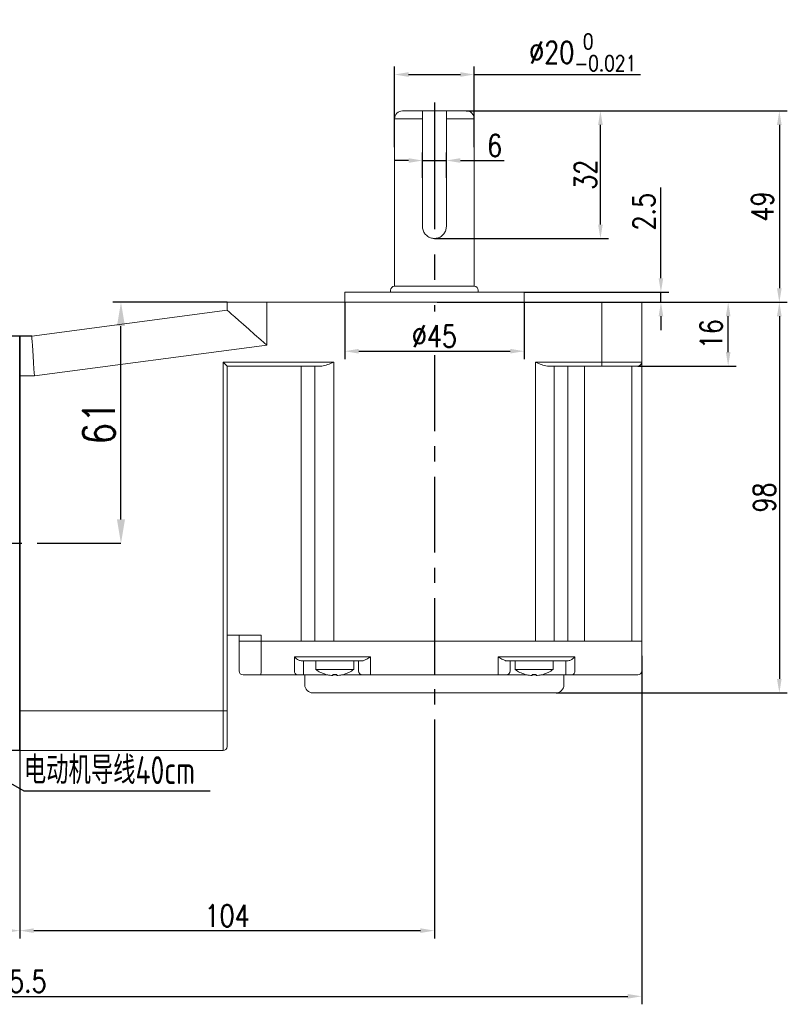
# Model space of a CAD drawing. Header units: inches. Extents: x 331 to 12887, y -474 to 4488.
# Tile 61 of 122: x 3709 to 3902, y 3988 to 4235. Entities that reach past the tile are written whole.
import ezdxf

# ---------------------------------------------------------------- set-up
doc = ezdxf.new("R2010")
doc.units = ezdxf.units.IN
doc.header["$LTSCALE"] = 10
doc.header["$MEASUREMENT"] = 0
doc.linetypes.add('CENTER', pattern=[10.16, 6.35, -1.27, 1.27, -1.27])
for name, color, linetype in [('1轮廓实线层', 7, 'Continuous'), ('3中心线层', 1, 'CENTER'), ('6文字层', 3, 'Continuous'), ('7标注层', 4, 'Continuous')]:
    doc.layers.add(name, color=color, linetype=linetype)
doc.styles.add('PC_TEXTSTYLE', font='isocp.shx', dxfattribs={"width": 0.8, "bigfont": 'HZFS.SHX'})
doc.styles.add('TH_GBDIM', font='romans.shx', dxfattribs={"width": 0.8, "bigfont": 'gbcbig.shx'})
doc.dimstyles.new('TH_GBDIM', dxfattribs={"dimtxt": 3.5, "dimasz": 2.5, "dimexe": 2, "dimexo": 0, "dimgap": 1, "dimtad": 1, "dimdec": 4, "dimdsep": 46, "dimtxsty": 'TH_GBDIM', "dimcen": 0.09, "dimclrd": 4, "dimclre": 4, "dimclrt": 3, "dimadec": 0, "dimazin": 0, "dimtfac": 1, "dimtdec": 4, "dimtmove": 0, "dimatfit": 3, "dimfxl": 1, "dimtzin": 0, "dimarcsym": 0})
doc.dimstyles.new('线性标注', dxfattribs={"dimtxt": 2.5, "dimasz": 3, "dimexe": 2, "dimexo": 0, "dimgap": 1, "dimtad": 1, "dimtih": 1, "dimtoh": 1, "dimdsep": 46, "dimtxsty": 'PC_TEXTSTYLE', "dimcen": 0.09, "dimclrt": 3, "dimadec": 0, "dimazin": 0, "dimtfac": 0.7, "dimtix": 1, "dimtmove": 0, "dimatfit": 0, "dimfxl": 1, "dimtzin": 0, "dimarcsym": 0})

# ---------------------------------------------------------------- blocks, each defined once
blk = doc.blocks.new('*D412')
at = {"layer": '7标注层', "color": 0, "lineweight": -2, "transparency": 16777216}
for p, q in [((3813.44, 4059.11), (3813.44, 4004.76)), ((3709.44, 4051.93), (3709.44, 4004.76)), ((3712.94, 4006.76), (3809.94, 4006.76))]:
    blk.add_line(p, q, dxfattribs=at)
at = {"layer": '7标注层', "color": 0, "transparency": 16777216}
for points in [[(3712.94, 4007.35), (3712.94, 4006.18), (3709.44, 4006.76)], [(3809.94, 4007.35), (3809.94, 4006.18), (3813.44, 4006.76)]]:
    blk.add_solid(points, dxfattribs=at)
at = {"layer": 'Defpoints', "color": 0, "transparency": 16777216}
for p in [(3813.44, 4059.11), (3709.44, 4051.93), (3813.44, 4006.76)]:
    blk.add_point(p, dxfattribs=at)
at = {"layer": '7标注层', "color": 3, "transparency": 16777216, "insert": (3761.44, 4010.51), "char_height": 5.5, "attachment_point": 5, "style": 'TH_GBDIM'}
blk.add_mtext('104', dxfattribs=at)
blk = doc.blocks.new('*D419')
at = {"layer": '7标注层', "color": 4, "lineweight": -2, "transparency": 16777216}
for p, q in [((3761.44, 4164.43), (3732.82, 4164.43)), ((3734.82, 4109.93), (3734.82, 4158.43)), ((3734.82, 4103.93), (3732.82, 4103.93))]:
    blk.add_line(p, q, dxfattribs=at)
at = {"layer": '7标注层', "color": 4, "transparency": 16777216}
for points in [[(3733.82, 4158.43), (3735.82, 4158.43), (3734.82, 4164.43)], [(3733.82, 4109.93), (3735.82, 4109.93), (3734.82, 4103.93)]]:
    blk.add_solid(points, dxfattribs=at)
at = {"layer": 'Defpoints', "color": 0, "transparency": 16777216}
for p in [(3734.82, 4164.43), (3761.44, 4164.43), (3734.82, 4103.93)]:
    blk.add_point(p, dxfattribs=at)
at = {"layer": '7标注层', "color": 3, "transparency": 16777216, "insert": (3729.32, 4134.18), "char_height": 8, "attachment_point": 5, "rotation": 90, "style": 'TH_GBDIM'}
blk.add_mtext('61', dxfattribs=at)
blk = doc.blocks.new('*D420')
at = {"layer": '7标注层', "color": 4, "lineweight": -2, "transparency": 16777216}
for p, q in [((3865.44, 4164.43), (3889.12, 4164.43)), ((3887.12, 4151.93), (3887.12, 4160.93)), ((3864.44, 4148.43), (3889.12, 4148.43))]:
    blk.add_line(p, q, dxfattribs=at)
at = {"layer": '7标注层', "color": 4, "transparency": 16777216}
for points in [[(3886.53, 4160.93), (3887.7, 4160.93), (3887.12, 4164.43)], [(3886.53, 4151.93), (3887.7, 4151.93), (3887.12, 4148.43)]]:
    blk.add_solid(points, dxfattribs=at)
at = {"layer": 'Defpoints', "color": 0, "transparency": 16777216}
for p in [(3865.44, 4164.43), (3887.12, 4164.43), (3864.44, 4148.43)]:
    blk.add_point(p, dxfattribs=at)
at = {"layer": '7标注层', "color": 3, "transparency": 16777216, "insert": (3882.87, 4156.43), "char_height": 5.5, "attachment_point": 5, "rotation": 90, "style": 'TH_GBDIM'}
blk.add_mtext('16', dxfattribs=at)
blk = doc.blocks.new('*D413')
at = {"layer": '7标注层', "color": 4, "lineweight": -2, "transparency": 16777216}
for p, q in [((3865.44, 4164.43), (3901.95, 4164.43)), ((3899.95, 4160.93), (3899.95, 4069.93)), ((3843.94, 4066.43), (3901.95, 4066.43))]:
    blk.add_line(p, q, dxfattribs=at)
at = {"layer": '7标注层', "color": 4, "transparency": 16777216}
for points in [[(3899.36, 4160.93), (3900.53, 4160.93), (3899.95, 4164.43)], [(3899.36, 4069.93), (3900.53, 4069.93), (3899.95, 4066.43)]]:
    blk.add_solid(points, dxfattribs=at)
at = {"layer": 'Defpoints', "color": 0, "transparency": 16777216}
for p in [(3865.44, 4164.43), (3843.94, 4066.43), (3899.95, 4066.43)]:
    blk.add_point(p, dxfattribs=at)
at = {"layer": '7标注层', "color": 3, "transparency": 16777216, "insert": (3896.2, 4115.43), "char_height": 5.5, "attachment_point": 5, "rotation": 90, "style": 'TH_GBDIM'}
blk.add_mtext('98', dxfattribs=at)
blk = doc.blocks.new('*D400')
at = {"layer": '7标注层', "color": 4, "lineweight": -2, "transparency": 16777216}
for p, q in [((3821.44, 4212.43), (3901.95, 4212.43)), ((3899.95, 4208.93), (3899.95, 4167.93)), ((3852.37, 4164.43), (3901.95, 4164.43))]:
    blk.add_line(p, q, dxfattribs=at)
at = {"layer": '7标注层', "color": 4, "transparency": 16777216}
for points in [[(3899.36, 4208.93), (3900.53, 4208.93), (3899.95, 4212.43)], [(3899.36, 4167.93), (3900.53, 4167.93), (3899.95, 4164.43)]]:
    blk.add_solid(points, dxfattribs=at)
at = {"layer": 'Defpoints', "color": 0, "transparency": 16777216}
for p in [(3821.44, 4212.43), (3852.37, 4164.43), (3899.95, 4164.43)]:
    blk.add_point(p, dxfattribs=at)
at = {"layer": '7标注层', "color": 3, "transparency": 16777216, "insert": (3895.7, 4188.43), "char_height": 5.5, "attachment_point": 5, "rotation": 90, "style": 'TH_GBDIM'}
blk.add_mtext('49', dxfattribs=at)
blk = doc.blocks.new('*D401')
at = {"layer": '7标注层', "color": 4, "lineweight": -2, "transparency": 16777216}
for p, q in [((3821.44, 4212.43), (3857.07, 4212.43)), ((3855.07, 4183.93), (3855.07, 4208.93)), ((3813.44, 4180.43), (3857.07, 4180.43))]:
    blk.add_line(p, q, dxfattribs=at)
at = {"layer": '7标注层', "color": 4, "transparency": 16777216}
for points in [[(3854.49, 4208.93), (3855.66, 4208.93), (3855.07, 4212.43)], [(3854.49, 4183.93), (3855.66, 4183.93), (3855.07, 4180.43)]]:
    blk.add_solid(points, dxfattribs=at)
at = {"layer": 'Defpoints', "color": 0, "transparency": 16777216}
for p in [(3821.44, 4212.43), (3855.07, 4212.43), (3813.44, 4180.43)]:
    blk.add_point(p, dxfattribs=at)
at = {"layer": '7标注层', "color": 3, "transparency": 16777216, "insert": (3851.32, 4196.43), "char_height": 5.5, "attachment_point": 5, "rotation": 90, "style": 'TH_GBDIM'}
blk.add_mtext('32', dxfattribs=at)
blk = doc.blocks.new('*D402')
at = {"layer": '7标注层', "color": 4, "lineweight": -2, "transparency": 16777216}
for p, q in [((3803.44, 4203.37), (3803.44, 4223.56)), ((3823.44, 4203.37), (3823.44, 4223.56)), ((3806.94, 4221.56), (3819.94, 4221.56)), ((3823.44, 4221.56), (3865.14, 4221.56))]:
    blk.add_line(p, q, dxfattribs=at)
at = {"layer": '7标注层', "color": 4, "transparency": 16777216}
for points in [[(3806.94, 4222.15), (3806.94, 4220.98), (3803.44, 4221.56)], [(3819.94, 4222.15), (3819.94, 4220.98), (3823.44, 4221.56)]]:
    blk.add_solid(points, dxfattribs=at)
at = {"layer": 'Defpoints', "color": 0, "transparency": 16777216}
for p in [(3823.44, 4221.56), (3803.44, 4203.3), (3823.44, 4203.3)]:
    blk.add_point(p, dxfattribs=at)
at = {"layer": '7标注层', "color": 3, "transparency": 16777216, "insert": (3850.62, 4227.12), "char_height": 5.5, "attachment_point": 5, "style": 'TH_GBDIM'}
blk.add_mtext('\\A1;{%%c20{\\H0.71x;\\S 0^ -0.021;}}', dxfattribs=at)
blk = doc.blocks.new('*D403')
at = {"layer": '7标注层', "color": 4, "lineweight": -2, "transparency": 16777216}
for p, q in [((3806.94, 4199.99), (3803.44, 4199.99)), ((3810.44, 4195.62), (3810.44, 4201.99)), ((3810.44, 4199.99), (3816.44, 4199.99)), ((3816.44, 4195.62), (3816.44, 4201.99)), ((3819.94, 4199.99), (3830.91, 4199.99))]:
    blk.add_line(p, q, dxfattribs=at)
at = {"layer": '7标注层', "color": 4, "transparency": 16777216}
for points in [[(3806.94, 4200.57), (3806.94, 4199.4), (3810.44, 4199.99)], [(3819.94, 4200.57), (3819.94, 4199.4), (3816.44, 4199.99)]]:
    blk.add_solid(points, dxfattribs=at)
at = {"layer": 'Defpoints', "color": 0, "transparency": 16777216}
for p in [(3816.44, 4199.99), (3810.44, 4195.62), (3816.44, 4195.62)]:
    blk.add_point(p, dxfattribs=at)
at = {"layer": '7标注层', "color": 3, "transparency": 16777216, "insert": (3828.55, 4203.74), "char_height": 5.5, "attachment_point": 5, "style": 'TH_GBDIM'}
blk.add_mtext('6', dxfattribs=at)
blk = doc.blocks.new('*D406')
at = {"layer": '7标注层', "color": 4, "lineweight": -2, "transparency": 16777216}
for p, q in [((3870.25, 4170.43), (3870.25, 4193.24)), ((3835.94, 4166.93), (3872.25, 4166.93)), ((3870.25, 4164.43), (3870.25, 4166.93)), ((3814.12, 4164.43), (3872.25, 4164.43)), ((3870.25, 4160.93), (3870.25, 4157.43))]:
    blk.add_line(p, q, dxfattribs=at)
at = {"layer": '7标注层', "color": 4, "transparency": 16777216}
for points in [[(3869.67, 4170.43), (3870.83, 4170.43), (3870.25, 4166.93)], [(3869.67, 4160.93), (3870.83, 4160.93), (3870.25, 4164.43)]]:
    blk.add_solid(points, dxfattribs=at)
at = {"layer": 'Defpoints', "color": 0, "transparency": 16777216}
for p in [(3835.94, 4166.93), (3870.25, 4166.93), (3814.12, 4164.43)]:
    blk.add_point(p, dxfattribs=at)
at = {"layer": '7标注层', "color": 3, "transparency": 16777216, "insert": (3866, 4187.13), "char_height": 5.5, "attachment_point": 5, "rotation": 90, "style": 'TH_GBDIM'}
blk.add_mtext('2.5', dxfattribs=at)
blk = doc.blocks.new('*D408')
at = {"layer": '7标注层', "color": 0, "lineweight": -2, "transparency": 16777216}
for p, q in [((3790.94, 4164.43), (3790.94, 4150.14)), ((3835.94, 4164.43), (3835.94, 4150.14)), ((3794.44, 4152.14), (3832.44, 4152.14))]:
    blk.add_line(p, q, dxfattribs=at)
at = {"layer": '7标注层', "color": 0, "transparency": 16777216}
for points in [[(3794.44, 4152.73), (3794.44, 4151.56), (3790.94, 4152.14)], [(3832.44, 4152.73), (3832.44, 4151.56), (3835.94, 4152.14)]]:
    blk.add_solid(points, dxfattribs=at)
at = {"layer": 'Defpoints', "color": 0, "transparency": 16777216}
for p in [(3790.94, 4164.43), (3835.94, 4164.43), (3835.94, 4152.14)]:
    blk.add_point(p, dxfattribs=at)
at = {"layer": '7标注层', "color": 3, "transparency": 16777216, "insert": (3813.44, 4155.89), "char_height": 5.5, "attachment_point": 5, "style": 'TH_GBDIM'}
blk.add_mtext('%%C45', dxfattribs=at)
blk = doc.blocks.new('*D409')
at = {"layer": '7标注层', "color": 0, "lineweight": -2, "transparency": 16777216}
for p, q in [((3709.44, 4155.93), (3709.44, 4004.76)), ((3559.94, 4149.43), (3559.94, 4004.76)), ((3563.44, 4006.76), (3705.94, 4006.76))]:
    blk.add_line(p, q, dxfattribs=at)
at = {"layer": '7标注层', "color": 0, "transparency": 16777216}
for points in [[(3563.44, 4007.35), (3563.44, 4006.18), (3559.94, 4006.76)], [(3705.94, 4007.35), (3705.94, 4006.18), (3709.44, 4006.76)]]:
    blk.add_solid(points, dxfattribs=at)
at = {"layer": 'Defpoints', "color": 0, "transparency": 16777216}
for p in [(3709.44, 4155.93), (3559.94, 4149.43), (3709.44, 4006.76)]:
    blk.add_point(p, dxfattribs=at)
at = {"layer": '7标注层', "color": 3, "transparency": 16777216, "insert": (3634.69, 4010.51), "char_height": 5.5, "attachment_point": 5, "style": 'TH_GBDIM'}
blk.add_mtext('149.5', dxfattribs=at)
blk = doc.blocks.new('*D411')
at = {"layer": '7标注层', "color": 0, "lineweight": -2, "transparency": 16777216}
for p, q in [((3865.44, 4075.68), (3865.44, 3988.28)), ((3559.94, 4058.43), (3559.94, 3988.28)), ((3563.44, 3990.28), (3861.94, 3990.28))]:
    blk.add_line(p, q, dxfattribs=at)
at = {"layer": '7标注层', "color": 0, "transparency": 16777216}
for points in [[(3563.44, 3990.86), (3563.44, 3989.7), (3559.94, 3990.28)], [(3861.94, 3990.86), (3861.94, 3989.7), (3865.44, 3990.28)]]:
    blk.add_solid(points, dxfattribs=at)
at = {"layer": 'Defpoints', "color": 0, "transparency": 16777216}
for p in [(3865.44, 4075.68), (3559.94, 4058.43), (3865.44, 3990.28)]:
    blk.add_point(p, dxfattribs=at)
at = {"layer": '7标注层', "color": 3, "transparency": 16777216, "insert": (3707.69, 3994.03), "char_height": 5.5, "attachment_point": 5, "style": 'TH_GBDIM'}
blk.add_mtext('305.5', dxfattribs=at)

msp = doc.modelspace()

# ---------------------------------------------------------------- linework, layer by layer
at = {"linetype": 'Continuous', "lineweight": 15}
for p, q in [((3805.4391, 4212.42793), (3821.4391, 4212.42793)), ((3803.43617, 4168.42793), (3803.4391, 4210.42793)), ((3803.43617, 4168.42793), (3803.44014, 4210.42793)), ((3810.4391, 4210.42793), (3803.4391, 4210.42793)), ((3810.4391, 4183.42793), (3810.4391, 4210.42793)), ((3816.4391, 4210.42793), (3816.4391, 4183.42793)), ((3823.4391, 4210.42793), (3816.4391, 4210.42793)), ((3823.4391, 4210.42793), (3823.43617, 4168.42793)), ((3823.4391, 4210.42793), (3823.43617, 4168.42793)), ((3823.43617, 4168.42793), (3803.43617, 4168.42793)), ((3790.93617, 4166.92793), (3835.93617, 4166.92793)), ((3761.43618, 4162.42793), (3761.43618, 4164.42793)), ((3761.43618, 4164.42793), (3771.43617, 4164.42793)), ((3771.43617, 4164.42793), (3771.43617, 4153.66686)), ((3771.43617, 4164.42793), (3855.43617, 4164.42793)), ((3855.43617, 4164.42793), (3865.43617, 4164.42793)), ((3855.43617, 4149.42793), (3855.43617, 4164.42793)), ((3865.43617, 4164.42793), (3865.43617, 4149.42793)), ((3712.43617, 4155.92793), (3761.43618, 4162.42793)), ((3771.43617, 4153.66686), (3713.09655, 4145.92793)), ((3760.43617, 4149.42793), (3788.18331, 4149.42793)), ((3760.43617, 4061.92793), (3760.43617, 4149.42793)), ((3785.18331, 4148.42793), (3761.43618, 4148.42793)), ((3761.43618, 4148.42793), (3761.43618, 4061.92793)), ((3780.006, 4148.42793), (3780.006, 4079.42793)), ((3783.48485, 4079.42793), (3783.48485, 4148.42793)), ((3788.18331, 4149.42793), (3788.18331, 4079.42793)), ((3838.76735, 4149.42793), (3855.43617, 4149.42793)), ((3838.76735, 4079.42793), (3838.76735, 4149.42793)), ((3855.43617, 4148.42793), (3841.76735, 4148.42793)), ((3843.46581, 4148.42793), (3843.46581, 4079.42793)), ((3846.9355, 4148.42793), (3846.9355, 4079.42793)), ((3851.11258, 4148.42793), (3851.11258, 4079.42793)), ((3855.43617, 4149.42793), (3865.43617, 4149.42793)), ((3855.43617, 4149.42793), (3855.43617, 4148.42793)), ((3864.43618, 4148.42793), (3855.43617, 4148.42793)), ((3862.93617, 4079.42793), (3862.93617, 4148.42793)), ((3865.43617, 4149.42793), (3865.43617, 4079.42793)), ((3713.09655, 4145.92793), (3709.43618, 4145.92793)), ((3761.43618, 4080.92793), (3769.97605, 4080.92793)), ((3764.43617, 4079.42793), (3764.43617, 4080.92793)), ((3764.43617, 4071.92793), (3764.43617, 4079.42793)), ((3764.43617, 4079.42793), (3769.97605, 4079.42793)), ((3769.97605, 4079.42793), (3764.43617, 4079.42793)), ((3769.97605, 4080.92793), (3769.97605, 4079.42793)), ((3769.97605, 4079.42793), (3769.97605, 4071.92793)), ((3769.97605, 4079.42793), (3780.006, 4079.42793)), ((3769.97605, 4079.42793), (3780.006, 4079.42793)), ((3783.48485, 4079.42793), (3780.006, 4079.42793)), ((3780.006, 4079.42793), (3783.48485, 4079.42793)), ((3783.48485, 4079.42793), (3788.18331, 4079.42793)), ((3788.18331, 4079.42793), (3783.48485, 4079.42793)), ((3838.76735, 4079.42793), (3788.18331, 4079.42793)), ((3788.18331, 4079.42793), (3838.76735, 4079.42793)), ((3838.76735, 4079.42793), (3843.46581, 4079.42793)), ((3843.46581, 4079.42793), (3838.76735, 4079.42793)), ((3843.46581, 4079.42793), (3846.9355, 4079.42793)), ((3843.46581, 4079.42793), (3846.9355, 4079.42793)), ((3846.9355, 4079.42793), (3851.11258, 4079.42793)), ((3846.9355, 4079.42793), (3851.11258, 4079.42793)), ((3851.11258, 4079.42793), (3862.93617, 4079.42793)), ((3851.11258, 4079.42793), (3862.93617, 4079.42793)), ((3862.93617, 4079.42793), (3865.43617, 4079.42793)), ((3865.43617, 4079.42793), (3862.93617, 4079.42793)), ((3865.43617, 4079.42793), (3865.43617, 4071.92793)), ((3778.31598, 4075.42793), (3780.006, 4075.42793)), ((3778.31598, 4071.92793), (3778.31598, 4075.42793)), ((3780.006, 4075.42793), (3783.48485, 4075.42793)), ((3780.94569, 4074.42793), (3780.24622, 4074.42793)), ((3780.60546, 4074.42793), (3780.60546, 4071.92793)), ((3784.42454, 4074.42793), (3780.94569, 4074.42793)), ((3783.48485, 4075.42793), (3788.18331, 4075.42793)), ((3788.18331, 4074.42793), (3784.42454, 4074.42793)), ((3788.18331, 4075.42793), (3797.43617, 4075.42793)), ((3795.20011, 4074.42793), (3788.18331, 4074.42793)), ((3794.43617, 4071.92793), (3794.43617, 4074.42793)), ((3797.43617, 4075.42793), (3797.43617, 4071.92793)), ((3829.43618, 4075.42793), (3838.76735, 4075.42793)), ((3829.43618, 4071.92793), (3829.43618, 4075.42793)), ((3838.76735, 4074.42793), (3831.67224, 4074.42793)), ((3832.43617, 4074.42793), (3832.43617, 4071.92793)), ((3838.76735, 4075.42793), (3843.46581, 4075.42793)), ((3842.52612, 4074.42793), (3838.76735, 4074.42793)), ((3845.99581, 4074.42793), (3842.52612, 4074.42793)), ((3843.46581, 4075.42793), (3846.9355, 4075.42793)), ((3846.70959, 4074.42793), (3845.99581, 4074.42793)), ((3846.36352, 4071.92793), (3846.36352, 4074.42793)), ((3846.9355, 4075.42793), (3848.6433, 4075.42793)), ((3848.6433, 4075.42793), (3848.6433, 4071.92793)), ((3780.60546, 4070.92793), (3780.60546, 4071.92793)), ((3783.68617, 4072.29073), (3788.43617, 4072.29073)), ((3788.43617, 4072.29073), (3793.18617, 4072.29073)), ((3797.43617, 4070.92793), (3797.43617, 4071.92793)), ((3829.43618, 4070.92793), (3829.43618, 4071.92793)), ((3833.68617, 4072.29073), (3838.43618, 4072.29073)), ((3838.43618, 4072.29073), (3843.18617, 4072.29073)), ((3846.36352, 4071.92793), (3846.36352, 4070.92793)), ((3769.86808, 4070.92793), (3765.43617, 4070.92793)), ((3779.07914, 4070.92793), (3769.86808, 4070.92793)), ((3780.60546, 4070.92793), (3779.07914, 4070.92793)), ((3786.7274, 4070.92793), (3780.60546, 4070.92793)), ((3787.94617, 4070.78212), (3787.94617, 4071.06764)), ((3788.43617, 4070.92793), (3787.94617, 4070.92793)), ((3788.43617, 4070.92793), (3788.43617, 4071.05426)), ((3788.92617, 4070.92793), (3788.43617, 4070.92793)), ((3788.92617, 4071.06764), (3788.92617, 4070.78212)), ((3795.43617, 4070.92793), (3790.14495, 4070.92793)), ((3797.43617, 4070.92793), (3795.43617, 4070.92793)), ((3829.43618, 4070.92793), (3797.43617, 4070.92793)), ((3831.43617, 4070.92793), (3829.43618, 4070.92793)), ((3836.7274, 4070.92793), (3831.43617, 4070.92793)), ((3837.94617, 4070.78212), (3837.94617, 4071.06764)), ((3838.43618, 4070.92793), (3837.94617, 4070.92793)), ((3838.43618, 4071.05426), (3838.43618, 4070.92793)), ((3838.92617, 4070.92793), (3838.43618, 4070.92793)), ((3838.92617, 4071.06764), (3838.92617, 4070.78212)), ((3846.36352, 4070.92793), (3840.14494, 4070.92793)), ((3847.88337, 4070.92793), (3846.36352, 4070.92793)), ((3850.61258, 4070.92793), (3847.88337, 4070.92793)), ((3862.43617, 4070.92793), (3850.61258, 4070.92793)), ((3864.43618, 4070.92793), (3862.43617, 4070.92793)), ((3843.93618, 4066.42793), (3782.93617, 4066.42793)), ((3709.43618, 4061.92793), (3760.43617, 4061.92793)), ((3760.43617, 4051.92792), (3760.43617, 4061.92793)), ((3760.43617, 4061.92793), (3761.43618, 4061.92793)), ((3761.43618, 4061.92793), (3761.43618, 4052.92793)), ((3760.43617, 4051.92792), (3709.43618, 4051.92792))]:
    msp.add_line(p, q, dxfattribs=at)
at = {"color": 4}
msp.add_line((3710.46738, 4041.85847), (3757.22814, 4041.85847), dxfattribs=at)
at = {"linetype": 'Continuous', "lineweight": 15, "flags": 128}
for points in [[(3771.43617, 4153.66686), (3769.87183, 4155.03739), (3768.346, 4156.37418), (3766.89627, 4157.6443), (3765.55832, 4158.81649), (3764.36511, 4159.86187), (3763.34601, 4160.75471), (3762.52611, 4161.47303), (3761.92561, 4161.99913), (3761.55929, 4162.32006), (3761.43618, 4162.42793)], [(3712.43617, 4155.92793), (3712.44621, 4155.776), (3712.476, 4155.32485), (3712.52465, 4154.58818), (3712.59067, 4153.58837), (3712.67207, 4152.3558), (3712.76636, 4150.92793), (3712.87068, 4149.34813), (3712.98188, 4147.66441), (3713.09655, 4145.92793)], [(3761.43618, 4148.42793), (3761.42098, 4148.44312), (3761.37587, 4148.48823), (3761.3022, 4148.5619), (3761.20222, 4148.66188), (3761.07896, 4148.78514), (3760.93618, 4148.92793), (3760.77819, 4149.08591), (3760.60982, 4149.25428), (3760.43617, 4149.42793)], [(3790.69004, 4071.06764), (3790.69342, 4071.06179), (3790.69583, 4071.05761), (3790.69728, 4071.0551), (3790.69777, 4071.05426)], [(3836.17458, 4071.05426), (3836.17507, 4071.0551), (3836.17652, 4071.05761), (3836.17893, 4071.06179), (3836.18231, 4071.06764)]]:
    msp.add_lwpolyline(points, dxfattribs=at)
at = {"linetype": 'Continuous', "lineweight": 15}
for centre, radius, start, end in [((3805.4391, 4210.42793), 2, 90, 180), ((3821.4391, 4210.42793), 2, 0, 90), ((3803.43617, 4167.42793), 1, 90, 180), ((3823.43617, 4167.42793), 1, 0, 90), ((3864.43617, 4149.42793), 1, 270, 0), ((3765.43617, 4071.92793), 1, 180, 270), ((3767.5798, 4071.68084), 2.40896, 341.7873328, 5.8872967), ((3779.21593, 4071.82353), 0.90599, 173.3830038, 261.3161557), ((3788.43617, 4078.72793), 8, 233.5764264, 253.5786384), ((3788.43617, 4078.72793), 8, 286.4213616, 306.4235736), ((3795.43617, 4071.92793), 1, 180, 270), ((3831.43617, 4071.92793), 1, 270, 0), ((3838.43617, 4078.72793), 8, 233.5764264, 253.5786384), ((3838.43617, 4078.72793), 8, 286.4213616, 306.4235736), ((3847.74438, 4071.8223), 0.9051, 278.8337087, 6.7019271), ((3864.43617, 4071.92793), 1, 270, 0), ((3789.00077, 4069.43161), 3.25888, 149.8661641, 150.1378907), ((3788.43617, 4078.72793), 7.98498, 253.6046715, 264.3221101), ((3788.43617, 4080.03076), 8.9765, 266.8708423, 273.1291577), ((3788.43617, 4078.72793), 7.98498, 275.6778899, 286.3953285), ((3838.43617, 4078.72793), 7.98498, 253.6046715, 264.3221101), ((3838.43617, 4080.03078), 8.97652, 266.8708452, 273.1291548), ((3838.43617, 4078.72793), 7.98498, 275.6778899, 286.3953285), ((3844.22915, 4073.10161), 4.08195, 209.8865173, 210.1034474), ((3782.93617, 4068.42793), 2, 180, 270), ((3843.93617, 4068.42793), 2, 270, 0), ((3760.43617, 4052.92793), 1, 270, 0)]:
    msp.add_arc(centre, radius, start, end, dxfattribs=at)
for points, knots in [([(3810.4391, 4210.42793), (3810.4391, 4210.52421), (3810.4391, 4210.83428), (3810.4391, 4211.24079), (3810.4391, 4211.70996), (3810.4391, 4212.10441), (3810.4391, 4212.38226), (3810.4391, 4212.41363), (3810.4391, 4212.42793)], [0, 0, 0, 0, 0.08938675, 0.287851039, 0.389062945, 0.604634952, 0.819845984, 1, 1, 1, 1]), ([(3816.4391, 4212.42793), (3816.4391, 4212.40495), (3816.4391, 4212.35829), (3816.4391, 4212.0204), (3816.4391, 4211.56768), (3816.4391, 4211.04941), (3816.4391, 4210.62955), (3816.4391, 4210.42793)], [0, 0, 0, 0, 0.229746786, 0.466528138, 0.611240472, 0.813313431, 1, 1, 1, 1]), ([(3816.4391, 4183.42793), (3816.40747, 4183.09915), (3816.34424, 4182.44196), (3815.85317, 4181.56165), (3815.11815, 4180.87191), (3814.17647, 4180.46003), (3813.15998, 4180.38578), (3812.19511, 4180.63999), (3811.36262, 4181.18673), (3810.74383, 4181.98742), (3810.46792, 4182.78895), (3810.44579, 4183.27962), (3810.4391, 4183.42793)], [0, 0, 0, 0, 0.104037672, 0.207958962, 0.314868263, 0.423943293, 0.529873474, 0.632456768, 0.736269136, 0.844079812, 0.952871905, 1, 1, 1, 1]), ([(3788.18331, 4149.42793), (3788.17901, 4149.426), (3787.90121, 4149.30174), (3787.15873, 4148.97453), (3786.13054, 4148.53878), (3785.44396, 4148.45843), (3785.18331, 4148.42793)], [0, 0, 0, 0, 0.004181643, 0.269941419, 0.722842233, 1, 1, 1, 1]), ([(3841.76735, 4148.42793), (3841.5067, 4148.45843), (3840.82013, 4148.53879), (3839.79193, 4148.97452), (3839.04946, 4149.30176), (3838.77165, 4149.426), (3838.76735, 4149.42793)], [0, 0, 0, 0, 0.27715807, 0.730058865, 0.995817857, 1, 1, 1, 1]), ([(3780.24622, 4074.42793), (3780.07928, 4074.44476), (3779.65456, 4074.48758), (3778.95798, 4074.84614), (3778.53185, 4075.2071), (3778.3177, 4075.42617), (3778.31598, 4075.42793)], [0, 0, 0, 0, 0.204354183, 0.519902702, 0.996146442, 1, 1, 1, 1]), ([(3797.43617, 4075.42793), (3797.43301, 4075.4261), (3797.37581, 4075.39309), (3796.97436, 4075.16119), (3796.33432, 4074.80085), (3795.63488, 4074.47971), (3795.31907, 4074.4421), (3795.20011, 4074.42793)], [0, 0, 0, 0, 0.00400807, 0.072494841, 0.508977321, 0.815042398, 1, 1, 1, 1]), ([(3831.67224, 4074.42793), (3831.55328, 4074.4421), (3831.23747, 4074.47971), (3830.53802, 4074.80084), (3829.898, 4075.1612), (3829.49653, 4075.39308), (3829.43934, 4075.4261), (3829.43618, 4075.42793)], [0, 0, 0, 0, 0.184956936, 0.491022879, 0.927506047, 0.995992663, 1, 1, 1, 1]), ([(3848.6433, 4075.42793), (3848.64157, 4075.42617), (3848.42628, 4075.2072), (3847.99909, 4074.84626), (3847.30158, 4074.48763), (3846.87666, 4074.44478), (3846.70959, 4074.42793)], [0, 0, 0, 0, 0.00385126, 0.479928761, 0.795514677, 1, 1, 1, 1]), ([(3787.64617, 4070.78212), (3787.6797, 4070.77912), (3787.74676, 4070.7731), (3787.83644, 4070.76929), (3787.90416, 4070.77005), (3787.94079, 4070.77479), (3787.94461, 4070.77999), (3787.94617, 4070.78212)], [0, 0, 0, 0, 0.2138793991, 0.4278109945, 0.6405928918, 0.8528834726, 1, 1, 1, 1]), ([(3788.92617, 4070.78212), (3788.92944, 4070.77912), (3788.93599, 4070.7731), (3788.98725, 4070.76929), (3789.06266, 4070.77005), (3789.14703, 4070.77479), (3789.20319, 4070.77999), (3789.22617, 4070.78212)], [0, 0, 0, 0, 0.213875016, 0.427806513, 0.640594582, 0.852880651, 1, 1, 1, 1]), ([(3837.64618, 4070.78212), (3837.6797, 4070.77912), (3837.74676, 4070.7731), (3837.83644, 4070.76929), (3837.90416, 4070.77005), (3837.94079, 4070.77479), (3837.94461, 4070.77999), (3837.94617, 4070.78212)], [0, 0, 0, 0, 0.2138756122, 0.4278091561, 0.6405908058, 0.8528828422, 1, 1, 1, 1]), ([(3838.92617, 4070.78212), (3838.92944, 4070.77912), (3838.93598, 4070.7731), (3838.98725, 4070.76929), (3839.06266, 4070.77005), (3839.14703, 4070.77479), (3839.20319, 4070.77999), (3839.22618, 4070.78212)], [0, 0, 0, 0, 0.213873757, 0.427805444, 0.64059644, 0.852876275, 1, 1, 1, 1])]:
    msp.add_open_spline(points, degree=3, knots=knots, dxfattribs=at)
for points in [[(3790.93617, 4166.92793), (3790.93617, 4164.42793)], [(3802.43617, 4167.42793), (3802.43617, 4166.92793)], [(3824.43617, 4166.92793), (3824.43617, 4167.42793)], [(3835.93617, 4164.42793), (3835.93617, 4166.92793)], [(3783.68617, 4074.42793), (3783.68617, 4072.29073)], [(3793.18617, 4072.29073), (3793.18617, 4074.42793)], [(3833.68617, 4074.42793), (3833.68617, 4072.29073)], [(3843.18617, 4072.29073), (3843.18617, 4074.42793)], [(3780.93617, 4070.92793), (3780.93617, 4068.42793)], [(3845.93618, 4068.42793), (3845.93618, 4070.92793)]]:
    msp.add_open_spline(points, degree=1, dxfattribs=at)
at = {"layer": '1轮廓实线层'}
for p, q in [((3709.43618, 4155.92793), (3700.93618, 4155.92793)), ((3709.43618, 4155.92793), (3709.43618, 4103.92793)), ((3709.43618, 4051.92792), (3709.43618, 4155.92793)), ((3712.43617, 4155.92793), (3709.43618, 4155.92793)), ((3709.43618, 4155.92793), (3709.43618, 4103.92793)), ((3709.43618, 4155.92793), (3709.43618, 4103.92793)), ((3709.43618, 4051.92792), (3709.43618, 4155.92792)), ((3709.43618, 4051.92793), (3709.43618, 4103.92793)), ((3709.43618, 4051.92793), (3709.43618, 4103.92793)), ((3709.43618, 4051.92793), (3709.43618, 4103.92793)), ((3709.43618, 4051.92793), (3700.93618, 4051.92793))]:
    msp.add_line(p, q, dxfattribs=at)
at = {"layer": '3中心线层', "ltscale": 0.5}
msp.add_line((3813.4391, 4214.52698), (3813.43816, 4162.12758), dxfattribs=at)
at = {"layer": '3中心线层', "ltscale": 0.3}
for p, q in [((3813.43617, 4151.14363), (3813.43617, 4059.11077)), ((3732.81894, 4103.92793), (3645.79688, 4103.92792))]:
    msp.add_line(p, q, dxfattribs=at)
at = {"layer": '7标注层'}
msp.add_lwpolyline([(3693.00033, 4051.77101), (3710.46738, 4041.85847)], dxfattribs=at)

# ---------------------------------------------------------------- texts
at = {"layer": '6文字层', "color": 7, "insert": (3710.4591, 4050.54008), "char_height": 7, "width": 53.9786413, "attachment_point": 1, "style": 'PC_TEXTSTYLE'}
msp.add_mtext('{\\C3;电动机导线40cm}', dxfattribs=at)

# ---------------------------------------------------------------- dimensions: what is measured, and where the dimension line sits
at = {"layer": '7标注层'}
dim = msp.add_linear_dim(base=(3823.44014, 4221.56226), p1=(3803.44014, 4203.30368), p2=(3823.44014, 4203.30368), angle=0, text='\\A1;{%%c<>{\\H0.71x;\\S 0^ -0.021;}}', dimstyle='TH_GBDIM', override={"dimscale": 1, "dimtxt": 5.5, "dimasz": 3.5, "dimexo": 0.0625, "dimgap": 1, "dimtad": 1, "dimjust": 0, "dimdec": 4, "dimlfac": 1, "dimse1": 0, "dimse2": 0, "dimsd1": 0, "dimsd2": 0, "dimadec": 4}, dxfattribs=at)
dim.commit()
dim.dimension.update_dxf_attribs({"geometry": '*D402', "text_midpoint": (3850.61709, 4221.56226), "dimtype": 161})
for base, p1, p2, override, picture, middle in [((3855.07286, 4212.42793), (3813.43846, 4180.42805), (3821.44294, 4212.42793), {"dimscale": 1, "dimtxt": 5.5, "dimasz": 3.5, "dimgap": 1, "dimtad": 1, "dimjust": 0, "dimdec": 0, "dimlfac": 1, "dimse1": 0, "dimse2": 0, "dimsd1": 0, "dimsd2": 0, "dimadec": 0}, '*D401', (3855.07286, 4196.42799)), ((3870.24926, 4166.92793), (3814.11898, 4164.42793), (3835.93617, 4166.92793), {"dimscale": 1, "dimtxt": 5.5, "dimasz": 3.5, "dimgap": 1.5, "dimtad": 1, "dimjust": 0, "dimdec": 1, "dimlfac": 1, "dimse1": 0, "dimse2": 0, "dimsd1": 0, "dimsd2": 0, "dimadec": 1}, '*D406', (3870.24926, 4187.13269)), ((3734.818937, 4164.427928), (3734.818937, 4103.927927), (3761.436176, 4164.427928), {"dimscale": 1, "dimtxt": 8, "dimasz": 6, "dimgap": 1.5, "dimtad": 1, "dimjust": 0, "dimdec": 0, "dimlfac": 1, "dimse1": 0, "dimse2": 0, "dimsd1": 0, "dimsd2": 0, "dimadec": 0}, '*D419', (3734.818937, 4134.177928)), ((3899.94664, 4066.42793), (3865.43617, 4164.42793), (3843.93617, 4066.42793), {"dimscale": 1, "dimtxt": 5.5, "dimasz": 3.5, "dimgap": 1, "dimtad": 1, "dimjust": 0, "dimdec": 4, "dimlfac": 1, "dimse1": 0, "dimse2": 0, "dimsd1": 0, "dimsd2": 0, "dimadec": 4}, '*D413', (3899.94664, 4115.42793))]:
    dim = msp.add_linear_dim(base=base, p1=p1, p2=p2, angle=90, dimstyle='TH_GBDIM', override=override, dxfattribs=at)
    dim.commit()
    dim.dimension.update_dxf_attribs({"geometry": picture, "text_midpoint": middle, "dimtype": 160})
dim = msp.add_linear_dim(base=(3899.94664, 4164.42793), p1=(3821.4391, 4212.42793), p2=(3852.36869, 4164.42793), angle=90, text='49', dimstyle='TH_GBDIM', override={"dimscale": 1, "dimtxt": 5.5, "dimasz": 3.5, "dimgap": 1.5, "dimtad": 1, "dimjust": 0, "dimdec": 0, "dimlfac": 1, "dimse1": 0, "dimse2": 0, "dimsd1": 0, "dimsd2": 0, "dimadec": 0}, dxfattribs=at)
dim.commit()
dim.dimension.update_dxf_attribs({"geometry": '*D400', "text_midpoint": (3895.69664, 4188.42793)})
for base, p1, p2, dimstyle, override, picture, middle in [((3816.4391, 4199.98665), (3810.4391, 4195.62123), (3816.4391, 4195.62123), 'TH_GBDIM', {"dimtxt": 5.5, "dimasz": 3.5, "dimadec": 4}, '*D403', (3828.54593, 4199.98665)), ((3709.43618, 4006.76416), (3559.93618, 4149.42793), (3709.43618, 4155.92793), '线性标注', {"dimtxt": 5.5, "dimasz": 3.5, "dimtxsty": 'TH_GBDIM', "dimadec": 2}, '*D409', (3634.68618, 4006.76416)), ((3865.43617, 3990.2809), (3559.93618, 4058.42793), (3865.43617, 4075.67793), '线性标注', {"dimtxt": 5.5, "dimasz": 3.5, "dimtxsty": 'TH_GBDIM', "dimadec": 2}, '*D411', (3707.68617, 3990.2809)), ((3813.43617, 4006.76416), (3709.43618, 4051.92792), (3813.43617, 4059.11077), '线性标注', {"dimtxt": 5.5, "dimasz": 3.5, "dimtxsty": 'TH_GBDIM', "dimadec": 2}, '*D412', (3761.43617, 4006.76416))]:
    dim = msp.add_linear_dim(base=base, p1=p1, p2=p2, dimstyle=dimstyle, override=override, dxfattribs=at)
    dim.commit()
    dim.dimension.update_dxf_attribs({"geometry": picture, "text_midpoint": middle, "dimtype": 160})
dim = msp.add_linear_dim(base=(3835.93617, 4152.14363), p1=(3790.93617, 4164.42793), p2=(3835.93617, 4164.42793), text='%%C<>', dimstyle='线性标注', override={"dimtxt": 5.5, "dimasz": 3.5, "dimgap": 1, "dimtad": 1, "dimjust": 0, "dimdec": 2, "dimlfac": 1, "dimtxsty": 'TH_GBDIM', "dimse1": 0, "dimse2": 0, "dimsd1": 0, "dimsd2": 0, "dimadec": 2}, dxfattribs=at)
dim.commit()
dim.dimension.update_dxf_attribs({"geometry": '*D408', "text_midpoint": (3813.43617, 4152.14363), "dimtype": 160})
dim = msp.add_linear_dim(base=(3887.1161, 4164.42793), p1=(3864.43617, 4148.42793), p2=(3865.43617, 4164.42793), angle=90, dimstyle='TH_GBDIM', override={"dimscale": 1, "dimtxt": 5.5, "dimasz": 3.5, "dimexo": 0, "dimgap": 1.5, "dimtad": 1, "dimjust": 0, "dimdec": 0, "dimlfac": 1, "dimse1": 0, "dimse2": 0, "dimsd1": 0, "dimsd2": 0, "dimadec": 0}, dxfattribs=at)
dim.commit()
dim.dimension.update_dxf_attribs({"geometry": '*D420', "text_midpoint": (3882.8661, 4156.42793)})

doc.saveas('drawing.dxf')
